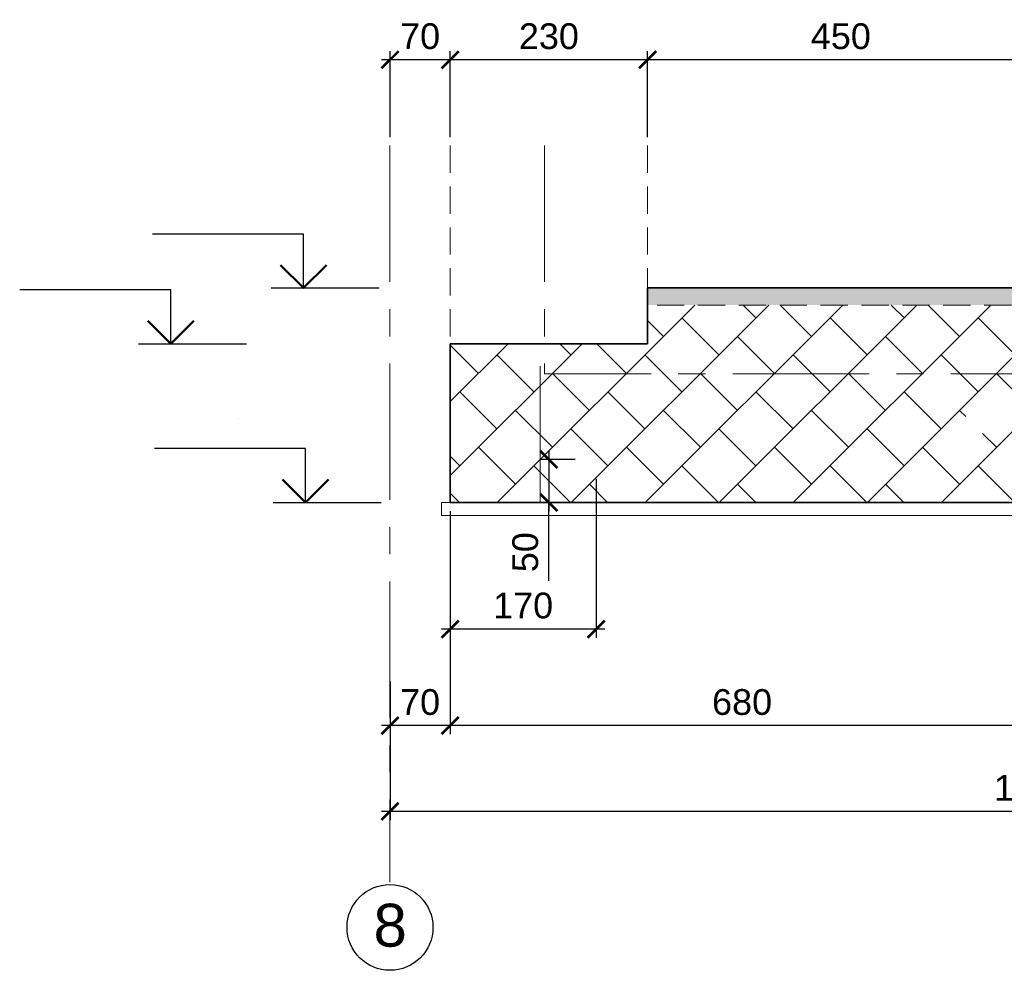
# Model space of a CAD drawing. Header units: millimetres. Extents: x 329474 to 722034, y 240588 to 423521.
# Tile 10 of 35: x 508232 to 519699, y 272875 to 283952. Entities that reach past the tile are written whole.
import ezdxf
from ezdxf.enums import TextEntityAlignment as Align

# ---------------------------------------------------------------- set-up
doc = ezdxf.new("R2018")
doc.units = ezdxf.units.MM
doc.header["$LTSCALE"] = 10
for name, pattern in [('HIDDEN', [9.525, 6.35, -3.175]), ('осевая', [50.8, 31.75, -6.35, 6.35, -6.35]), ('фантом', [63.5, 31.75, -6.35, 6.35, -6.35, 6.35, -6.35])]:
    doc.linetypes.add(name, pattern=pattern)
for name, color, linetype, lineweight in [('бетон_25', 2, 'Continuous', 25), ('бетон_35', 2, 'Continuous', 35), ('ГТО-2_Размеры', 7, 'Continuous', 15), ('Отдел_Заглавные надписи', 7, 'Continuous', 30)]:
    doc.layers.add(name, color=color, linetype=linetype, lineweight=lineweight)
for name, color, linetype in [('Оси', 1, 'осевая'), ('отметки', 7, 'Continuous'), ('Штриховка', 7, 'Continuous')]:
    doc.layers.add(name, color=color, linetype=linetype)
doc.styles.add('arial', font='arial.ttf')
doc.styles.get("Standard").update_dxf_attribs({"font": 'arial.ttf'})
doc.styles.add('Рогун1', font='arial.ttf')
doc.dimstyles.new('100 мм', dxfattribs={"dimscale": 100, "dimtxt": 3.5, "dimasz": 2, "dimexe": 1, "dimexo": 1, "dimgap": 1.2, "dimtad": 1, "dimdec": 0, "dimlfac": 0.1, "dimrnd": 0.0001, "dimtxsty": 'Рогун1', "dimblk": 'ARCHTICK', "dimcen": 2.5, "dimdle": 1, "dimaunit": 1, "dimadec": 1, "dimazin": 0, "dimtfac": 1, "dimtdec": 0, "dimtmove": 1, "dimatfit": 3, "dimldrblk": 'ARCHTICK', "dimfxl": 1, "dimtfill": 1, "dimarcsym": 0})

# ---------------------------------------------------------------- blocks, each defined once
blk = doc.blocks.new('_ArchTick')
at = {"color": 0, "linetype": 'ByBlock', "const_width": 0.15}
blk.add_lwpolyline([(-0.5, -0.5), (0.5, 0.5)], dxfattribs=at)
blk = doc.blocks.new('*D342')
at = {"layer": 'Defpoints', "color": 0, "transparency": 16777216}
for p in [(513245, 278176), (520045, 276153), (513245, 275726)]:
    blk.add_point(p, dxfattribs=at)
at = {"layer": 'ГТО-2_Размеры', "color": 0, "lineweight": -2, "transparency": 16777216}
for p, q in [((513245, 278076), (513245, 275626)), ((520045, 276053), (520045, 275626)), ((520145, 275726), (513145, 275726))]:
    blk.add_line(p, q, dxfattribs=at)
at = {"layer": 'ГТО-2_Размеры', "color": 0, "lineweight": -2, "transparency": 16777216, "xscale": 200, "yscale": 200, "zscale": 200, "rotation": 180}
blk.add_blockref('_ArchTick', (513245, 275726), dxfattribs=at)
at = {"layer": 'ГТО-2_Размеры', "color": 0, "lineweight": -2, "transparency": 16777216, "xscale": 200, "yscale": 200, "zscale": 200}
blk.add_blockref('_ArchTick', (520045, 275726), dxfattribs=at)
at = {"layer": 'ГТО-2_Размеры', "color": 0, "transparency": 16777216, "insert": (516645, 275999), "char_height": 300, "attachment_point": 5, "style": 'Рогун1'}
blk.add_mtext('680', dxfattribs=at)
blk = doc.blocks.new('*D352')
at = {"layer": 'Defpoints', "color": 0, "transparency": 16777216}
for p in [(513245, 278326), (512545, 276342), (512545, 275726)]:
    blk.add_point(p, dxfattribs=at)
at = {"layer": 'ГТО-2_Размеры', "color": 0, "lineweight": -2, "transparency": 16777216}
for p, q in [((513245, 278226), (513245, 275626)), ((512545, 276242), (512545, 275626)), ((513345, 275726), (512445, 275726))]:
    blk.add_line(p, q, dxfattribs=at)
at = {"layer": 'ГТО-2_Размеры', "color": 0, "lineweight": -2, "transparency": 16777216, "xscale": 200, "yscale": 200, "zscale": 200, "rotation": 180}
blk.add_blockref('_ArchTick', (512545, 275726), dxfattribs=at)
at = {"layer": 'ГТО-2_Размеры', "color": 0, "lineweight": -2, "transparency": 16777216, "xscale": 200, "yscale": 200, "zscale": 200}
blk.add_blockref('_ArchTick', (513245, 275726), dxfattribs=at)
at = {"layer": 'ГТО-2_Размеры', "color": 0, "transparency": 16777216, "insert": (512895, 275999), "char_height": 300, "attachment_point": 5, "style": 'Рогун1'}
blk.add_mtext('70', dxfattribs=at)
blk = doc.blocks.new('*D345')
at = {"layer": 'Defpoints', "color": 0, "transparency": 16777216}
for p in [(515545, 283485), (515545, 282485), (520045, 282485)]:
    blk.add_point(p, dxfattribs=at)
at = {"layer": 'ГТО-2_Размеры', "color": 0, "lineweight": -2, "transparency": 16777216}
for p, q in [((515545, 282585), (515545, 283585)), ((520045, 282585), (520045, 283585)), ((520145, 283485), (515445, 283485))]:
    blk.add_line(p, q, dxfattribs=at)
at = {"layer": 'ГТО-2_Размеры', "color": 0, "lineweight": -2, "transparency": 16777216, "xscale": 200, "yscale": 200, "zscale": 200, "rotation": 180}
blk.add_blockref('_ArchTick', (515545, 283485), dxfattribs=at)
at = {"layer": 'ГТО-2_Размеры', "color": 0, "lineweight": -2, "transparency": 16777216, "xscale": 200, "yscale": 200, "zscale": 200}
blk.add_blockref('_ArchTick', (520045, 283485), dxfattribs=at)
at = {"layer": 'ГТО-2_Размеры', "color": 0, "transparency": 16777216, "insert": (517795, 283758), "char_height": 300, "attachment_point": 5, "style": 'Рогун1'}
blk.add_mtext('450', dxfattribs=at)
blk = doc.blocks.new('*D346')
at = {"layer": 'Defpoints', "color": 0, "transparency": 16777216}
for p in [(513245, 283485), (513245, 282485), (515545, 282485)]:
    blk.add_point(p, dxfattribs=at)
at = {"layer": 'ГТО-2_Размеры', "color": 0, "lineweight": -2, "transparency": 16777216}
for p, q in [((513245, 282585), (513245, 283585)), ((515545, 282585), (515545, 283585)), ((515645, 283485), (513145, 283485))]:
    blk.add_line(p, q, dxfattribs=at)
at = {"layer": 'ГТО-2_Размеры', "color": 0, "lineweight": -2, "transparency": 16777216, "xscale": 200, "yscale": 200, "zscale": 200, "rotation": 180}
blk.add_blockref('_ArchTick', (513245, 283485), dxfattribs=at)
at = {"layer": 'ГТО-2_Размеры', "color": 0, "lineweight": -2, "transparency": 16777216, "xscale": 200, "yscale": 200, "zscale": 200}
blk.add_blockref('_ArchTick', (515545, 283485), dxfattribs=at)
at = {"layer": 'ГТО-2_Размеры', "color": 0, "transparency": 16777216, "insert": (514395, 283758), "char_height": 300, "attachment_point": 5, "style": 'Рогун1'}
blk.add_mtext('230', dxfattribs=at)
blk = doc.blocks.new('*D347')
at = {"layer": 'Defpoints', "color": 0, "transparency": 16777216}
for p in [(512545, 283485), (512545, 282485), (513245, 282485)]:
    blk.add_point(p, dxfattribs=at)
at = {"layer": 'ГТО-2_Размеры', "color": 0, "lineweight": -2, "transparency": 16777216}
for p, q in [((512545, 282585), (512545, 283585)), ((513245, 282585), (513245, 283585)), ((513345, 283485), (512445, 283485))]:
    blk.add_line(p, q, dxfattribs=at)
at = {"layer": 'ГТО-2_Размеры', "color": 0, "lineweight": -2, "transparency": 16777216, "xscale": 200, "yscale": 200, "zscale": 200, "rotation": 180}
blk.add_blockref('_ArchTick', (512545, 283485), dxfattribs=at)
at = {"layer": 'ГТО-2_Размеры', "color": 0, "lineweight": -2, "transparency": 16777216, "xscale": 200, "yscale": 200, "zscale": 200}
blk.add_blockref('_ArchTick', (513245, 283485), dxfattribs=at)
at = {"layer": 'ГТО-2_Размеры', "color": 0, "transparency": 16777216, "insert": (512895, 283758), "char_height": 300, "attachment_point": 5, "style": 'Рогун1'}
blk.add_mtext('70', dxfattribs=at)
blk = doc.blocks.new('*D348')
at = {"layer": 'Defpoints', "color": 0, "transparency": 16777216}
for p in [(512545, 275726), (527545, 275726), (512545, 274726)]:
    blk.add_point(p, dxfattribs=at)
at = {"layer": 'ГТО-2_Размеры', "color": 0, "lineweight": -2, "transparency": 16777216}
for p, q in [((512545, 275626), (512545, 274626)), ((527545, 275626), (527545, 274626)), ((527645, 274726), (512445, 274726))]:
    blk.add_line(p, q, dxfattribs=at)
at = {"layer": 'ГТО-2_Размеры', "color": 0, "lineweight": -2, "transparency": 16777216, "xscale": 200, "yscale": 200, "zscale": 200, "rotation": 180}
blk.add_blockref('_ArchTick', (512545, 274726), dxfattribs=at)
at = {"layer": 'ГТО-2_Размеры', "color": 0, "lineweight": -2, "transparency": 16777216, "xscale": 200, "yscale": 200, "zscale": 200}
blk.add_blockref('_ArchTick', (527545, 274726), dxfattribs=at)
at = {"layer": 'ГТО-2_Размеры', "color": 0, "transparency": 16777216, "insert": (520045, 274999), "char_height": 300, "attachment_point": 5, "style": 'Рогун1'}
blk.add_mtext('1500', dxfattribs=at)
blk = doc.blocks.new('*U191')
at = {"color": 0, "linetype": 'ByBlock', "lineweight": -2}
for p, q in [((-7, 5), (-21, 5)), ((-7, 0), (-7, 5)), ((-10, 0), (-7, 0)), ((-7, 0), (0, 0))]:
    blk.add_line(p, q, dxfattribs=at)
at = {"color": 0, "linetype": 'ByBlock', "lineweight": 50}
blk.add_lwpolyline([(-4.879, 2.121), (-7, 0), (-9.121, 2.121)], dxfattribs=at)
at = {"color": 0, "linetype": 'ByBlock', "lineweight": -2, "flags": 64}
for tag, p in [('ОТМЕТКА', (-13.227, 7.772)), ('ПРИМЕЧАНИЕ', (-13.227, 1.772))]:
    blk.add_attdef(tag, text='', height=3.5, dxfattribs=at).set_placement(p, align=Align.MIDDLE_CENTER)
blk = doc.blocks.new('*D336')
at = {"layer": 'Defpoints', "color": 0, "transparency": 16777216}
for p in [(514945, 278701), (513245, 278326), (513245, 276851)]:
    blk.add_point(p, dxfattribs=at)
at = {"layer": 'ГТО-2_Размеры', "color": 0, "lineweight": -2, "transparency": 16777216}
for p, q in [((514945, 278601), (514945, 276751)), ((513245, 278226), (513245, 276751)), ((515045, 276851), (513145, 276851))]:
    blk.add_line(p, q, dxfattribs=at)
at = {"layer": 'ГТО-2_Размеры', "color": 0, "lineweight": -2, "transparency": 16777216, "xscale": 200, "yscale": 200, "zscale": 200, "rotation": 180}
blk.add_blockref('_ArchTick', (513245, 276851), dxfattribs=at)
at = {"layer": 'ГТО-2_Размеры', "color": 0, "lineweight": -2, "transparency": 16777216, "xscale": 200, "yscale": 200, "zscale": 200}
blk.add_blockref('_ArchTick', (514945, 276851), dxfattribs=at)
at = {"layer": 'ГТО-2_Размеры', "color": 0, "transparency": 16777216, "insert": (514095, 277124), "char_height": 300, "attachment_point": 5, "style": 'Рогун1'}
blk.add_mtext('170', dxfattribs=at)
blk = doc.blocks.new('*D338')
at = {"layer": 'Defpoints', "color": 0, "transparency": 16777216}
for p in [(514800, 278826), (514394, 278326), (514945, 278326)]:
    blk.add_point(p, dxfattribs=at)
at = {"layer": 'ГТО-2_Размеры', "color": 0, "lineweight": -2, "transparency": 16777216}
for p, q in [((514394, 278926), (514394, 278226)), ((514700, 278826), (514294, 278826)), ((514845, 278326), (514294, 278326)), ((514394, 277412), (514394, 278326))]:
    blk.add_line(p, q, dxfattribs=at)
at = {"layer": 'ГТО-2_Размеры', "color": 0, "lineweight": -2, "transparency": 16777216, "xscale": 200, "yscale": 200, "zscale": 200}
for p, rotation in [((514394, 278826), 90), ((514394, 278326), 270)]:
    blk.add_blockref('_ArchTick', p, dxfattribs=dict(at, rotation=rotation))
at = {"layer": 'ГТО-2_Размеры', "color": 0, "transparency": 16777216, "insert": (514121, 277747), "char_height": 300, "attachment_point": 5, "rotation": 90, "style": 'Рогун1'}
blk.add_mtext('50', dxfattribs=at)

msp = doc.modelspace()

# ---------------------------------------------------------------- hatches: boundary and pattern name
at = {"layer": 'Штриховка', "lineweight": 13}
h = msp.add_hatch(dxfattribs=at)
h.set_pattern_fill('ДЕРЕВО И ДЕРЕВЯННЫЕ ИЗДЕЛИЯ', color=256, scale=8, pattern_type=2)
h.set_pattern_definition([(0, (12108.8, -15871.15), (800, 800), [240, -560]), (0, (12108.8, -15831.15), (800, 800), [240, -560]), (0, (12148.8, -15751.15), (800, 800), [160, -640]), (0, (12188.8, -15671.15), (800, 800), [120, -680]), (0, (12188.8, -15591.15), (800, 800), [80, -720]), (0, (12228.8, -15391.15), (800, 800), [40, -760]), (0, (12188.8, -15311.15), (800, 800), [120, -680]), (0, (12188.8, -15231.15), (800, 800), [160, -640]), (90, (11908.8, -15231.15), (-800, 800), [80, -720]), (90, (11988.8, -15111.15), (-800, 800), [40, -760]), (90, (12028.8, -15511.15), (-800, 800), [120, -680]), (90, (12108.8, -15471.15), (-800, 800), [80, -720]), (90, (12228.8, -15431.15), (-800, 800), [40, -760]), (90, (12268.8, -15591.15), (-800, 800), [112, -688]), (90, (12308.8, -15751.15), (-800, 800), [80, -720]), (90, (12388.8, -15431.15), (-800, 800), [40, -760]), (90, (12468.8, -15471.15), (-800, 800), [120, -680]), (90, (12548.8, -15471.15), (-800, 800), [120, -680]), (45, (12268.8, -15591.15), (0, 800), [113.136, -1018.2348]), (45, (11948.8, -15191.15), (0, 800), [113.136, -1018.2348]), (45, (12108.8, -15391.15), (0, 800), [113.136, -1018.2348]), (45, (12148.8, -15551.15), (0, 800), [113.136, -1018.2348]), (45, (12388.8, -15711.15), (0, 800), [113.136, -1018.2348]), (45, (12308.8, -15671.15), (0, 800), [169.7056, -961.6652]), (45, (12068.8, -15311.15), (0, 800), [56.568, -1074.8028]), (45, (12028.8, -15231.15), (0, 800), [56.568, -1074.8028]), (45, (12348.8, -15231.15), (0, 800), [56.568, -1074.8028]), (45, (12028.8, -15631.15), (0, 800), [56.568, -1074.8028]), (45, (12468.8, -15351.15), (0, 800), [56.568, -1074.8028]), (45, (12188.8, -15431.15), (0, 800), [56.568, -1074.8028]), (45, (12268.8, -15351.15), (0, 800), [56.568, -1074.8028]), (135, (12348.8, -15511.15), (-800, 6e-14), [56.568, -1074.8028]), (135, (12348.8, -15791.15), (-800, 6e-14), [56.568, -1074.8028]), (135, (12188.8, -15591.15), (-800, 6e-14), [56.568, -1074.8028]), (135, (12308.8, -15431.15), (-800, 6e-14), [56.568, -1074.8028]), (135, (12108.8, -15631.15), (-800, 6e-14), [56.568, -1074.8028]), (135, (12428.8, -15631.15), (-800, 6e-14), [56.568, -1074.8028]), (135, (11868.8, -15871.15), (-800, 6e-14), [56.568, -1074.8028]), (135, (11908.8, -15831.15), (-800, 6e-14), [113.136, -1018.2348]), (135, (11948.8, -15791.15), (-800, 6e-14), [113.136, -1018.2348]), (135, (12028.8, -15791.15), (-800, 6e-14), [113.136, -1018.2348]), (135, (12068.8, -15711.15), (-800, 6e-14), [113.136, -1018.2348]), (135, (12388.8, -15391.15), (-800, 6e-14), [113.136, -1018.2348]), (135, (12548.8, -15791.15), (-800, 6e-14), [113.136, -1018.2348]), (135, (12588.8, -15151.15), (-800, 6e-14), [113.136, -1018.2348]), (135, (12588.8, -15231.15), (-800, 6e-14), [113.136, -1018.2348]), (135, (12508.8, -15271.15), (-800, 6e-14), [113.136, -1018.2348]), (135, (11948.8, -15271.15), (-800, 6e-14), [169.7056, -961.6652]), (135, (12468.8, -15351.15), (-800, 6e-14), [169.7056, -961.6652]), (26.56505, (12028.8, -15111.15), (800, 3e-07), [89.44, -1699.4144]), (26.56505, (12028.8, -15511.15), (800, 3e-07), [89.44, -1699.4144]), (26.56505, (12108.8, -15271.15), (800, 3e-07), [89.44, -1699.4144]), (26.56505, (12348.8, -15831.15), (800, 3e-07), [89.44, -1699.4144]), (26.56505, (12308.8, -15751.15), (800, 3e-07), [89.44, -1699.4144]), (26.56505, (12068.8, -15591.15), (800, 3e-07), [89.44, -1699.4144]), (26.56505, (12068.8, -15191.15), (800, 3e-07), [89.44, -1699.4144]), (26.56505, (12308.8, -15431.15), (800, 3e-07), [178.88, -1609.9744]), (63.43495, (12308.8, -15311.15), (4e-08, 800), [89.44, -1699.4144]), (63.43495, (12428.8, -15551.15), (4e-08, 800), [89.44, -1699.4144]), (63.43495, (12028.8, -15391.15), (4e-08, 800), [89.44, -1699.4144]), (63.43495, (11868.8, -15351.15), (4e-08, 800), [89.44, -1699.4144]), (63.43495, (12348.8, -15511.15), (4e-08, 800), [89.44, -1699.4144]), (63.43495, (12268.8, -15511.15), (4e-08, 800), [89.44, -1699.4144]), (63.43495, (11948.8, -15391.15), (4e-08, 800), [178.88, -1609.9744]), (63.43495, (12548.8, -15671.15), (4e-08, 800), [178.88, -1609.9744]), (63.43495, (12468.8, -15631.15), (4e-08, 800), [178.88, -1609.9744]), (116.56505, (11828.8, -15751.15), (-3e-07, 800), [89.44, -1699.4144]), (116.56505, (11828.8, -15311.15), (-3e-07, 800), [89.44, -1699.4144]), (116.56505, (11988.8, -15871.15), (-3e-07, 800), [89.44, -1699.4144]), (116.56505, (11908.8, -15151.15), (-3e-07, 800), [89.44, -1699.4144]), (116.56505, (11988.8, -15631.15), (-3e-07, 800), [89.44, -1699.4144]), (116.56505, (12148.8, -15551.15), (-3e-07, 800), [89.44, -1699.4144]), (116.56505, (12228.8, -15391.15), (-3e-07, 800), [89.44, -1699.4144]), (116.56505, (11868.8, -15711.15), (-3e-07, 800), [89.44, -1699.4144]), (116.56505, (12068.8, -15591.15), (-3e-07, 800), [89.44, -1699.4144]), (116.56505, (12308.8, -15671.15), (-3e-07, 800), [89.44, -1699.4144]), (116.56505, (12388.8, -15591.15), (-3e-07, 800), [89.44, -1699.4144]), (116.56505, (12548.8, -15351.15), (-3e-07, 800), [89.44, -1699.4144]), (116.56505, (11948.8, -15111.15), (-3e-07, 800), [89.44, -1699.4144]), (116.56505, (11828.8, -15151.15), (-3e-07, 800), [178.88, -1609.9744]), (116.56505, (11948.8, -15711.15), (-3e-07, 800), [178.88, -1609.9744]), (153.43495, (11828.8, -15831.15), (-800, 3e-07), [89.44, -1699.4144]), (153.43495, (12508.8, -15871.15), (-800, 3e-07), [89.44, -1699.4144]), (153.43495, (12468.8, -15471.15), (-800, 3e-07), [89.44, -1699.4144]), (153.43495, (12148.8, -15751.15), (-800, 3e-07), [89.44, -1699.4144]), (153.43495, (12108.8, -15831.15), (-800, 3e-07), [89.44, -1699.4144]), (153.43495, (12188.8, -15671.15), (-800, 3e-07), [89.44, -1699.4144]), (153.43495, (12428.8, -15191.15), (-800, 3e-07), [89.44, -1699.4144]), (153.43495, (12508.8, -15151.15), (-800, 3e-07), [178.88, -1609.9744])])
h.paths.add_polyline_path([(524544.5747001, 280826.1124514), (515544.5747001, 280826.1124514), (515544.5747001, 280626.1124514), (524544.5747001, 280626.1124514)])
at = {"layer": 'Штриховка', "linetype": 'фантом', "lineweight": 15, "ltscale": 0.01}
h = msp.add_hatch(dxfattribs=at)
h.set_pattern_fill('AR-B88', color=256, scale=3, angle=-135, style=0)
h.set_pattern_definition([(225, (11828.8, -15871.15), (431.0523, -431.0523), []), (315, (11828.82, -15871.15), (646.57844, -215.52615), [609.6, -609.6])])
edge = h.paths.add_edge_path(flags=16)
edge.add_arc((516636.193645, 281160.5452259), 3466.4996065, 321.4991808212, 328.3235814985, ccw=False)
edge.add_line((519349.0736596, 279002.5596957), (519372.518533, 279074.2246354))
edge.add_arc((519328.0459659, 279234.4172067), 166.2512229, 146.4110853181, 285.5156868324, ccw=False)
edge.add_line((519189.5539935, 279326.3924354), (519586.2794742, 279340.211981))
edge = h.paths.add_edge_path(flags=16)
edge.add_line((526437.2661067, 277558.0600483), (525855.9981404, 277558.0600483))
edge.add_arc((525981.7842144, 277598.3747538), 132.0886517, 197.7707657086, 469.9737558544)
edge.add_line((525936.6640936, 277722.5181652), (526386.1927752, 277694.1632854))
edge.add_arc((526280.551411, 277561.1246056), 169.8805114, 51.5481393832, 322.3468385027)
h.paths.add_polyline_path([(527494.5747001, 276726.1124514), (527494.5747001, 278526.1124514), (526644.5747001, 278526.1124514), (526644.5747001, 280176.1124514), (524544.5747001, 280176.1124514), (524544.5747001, 280626.1124514), (515544.5747001, 280626.1124514), (515544.5747001, 280176.1124514), (513244.5747001, 280176.1124514), (513244.5747001, 278326.1124514), (522844.5747001, 278326.1124514), (526044.5747001, 276726.1124514)])

# ---------------------------------------------------------------- linework, layer by layer
at = {"layer": 'бетон_25', "color": 7, "linetype": 'HIDDEN', "lineweight": 15, "ltscale": 5}
for p, q in [((513244.5747001, 282484.8338445), (513244.5747001, 280176.1124514)), ((515544.5747001, 282484.8338445), (515544.5747001, 280826.1124514)), ((524544.5747001, 280626.1124514), (515544.5747001, 280626.1124514))]:
    msp.add_line(p, q, dxfattribs=at)
at = {"layer": 'бетон_25', "lineweight": 18}
for p, q in [((513144.5747001, 278176.1124514), (513144.5747001, 278326.1124514)), ((513144.5747001, 278326.1124514), (513244.5747001, 278326.1124514)), ((522809.1645035, 278176.1124514), (513144.5747001, 278176.1124514))]:
    msp.add_line(p, q, dxfattribs=at)
at = {"layer": 'бетон_35'}
for p, q in [((524544.5747001, 280826.1124514), (515544.5747001, 280826.1124514)), ((515544.5747001, 280826.1124514), (515544.5747001, 280176.1124514)), ((513244.5747001, 280176.1124514), (513244.5747001, 278326.1124514)), ((515544.5747001, 280176.1124514), (513244.5747001, 280176.1124514)), ((522844.5747001, 278326.1124514), (513244.5747001, 278326.1124514))]:
    msp.add_line(p, q, dxfattribs=at)
at = {"layer": 'Оси', "linetype": 'осевая', "lineweight": 15, "ltscale": 5}
for p, q in [((512544.5747001, 282484.8338445), (512544.5747001, 273874.6808126)), ((514344.5747001, 282484.8338445), (514344.5747001, 279826.1124514)), ((514294.5747001, 278326.1124514), (514294.5747001, 280026.1124514)), ((525744.5747001, 279826.1124514), (514344.5747001, 279826.1124514))]:
    msp.add_line(p, q, dxfattribs=at)
msp.add_lwpolyline([(527544.5747001, 276726.1124514), (526044.5747001, 276726.1124514), (522844.5747001, 278326.1124514), (513244.5747001, 278326.1124514)], dxfattribs=at)

# ---------------------------------------------------------------- block references
at = {"layer": 'отметки'}
ref = msp.add_blockref('*U191', (512416.9948964, 280826.1122722), dxfattribs=dict(at, xscale=125.727702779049, yscale=125.727702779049, zscale=125.727702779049))
lines = msp.add_mtext('6,500', dxfattribs={"layer": '0', "color": 0, "linetype": 'ByBlock', "lineweight": -2, "insert": (510753.9444486, 281803.2953805), "char_height": 2.5, "attachment_point": 1, "bg_fill": 3, "box_fill_scale": 1.2, "bg_fill_color": 256, "bg_fill_transparency": 0})
ref.add_attrib('ОТМЕТКА', '', (510753.9444486, 281803.2953805)).embed_mtext(lines)
ref = msp.add_blockref('*U191', (510872.1335086, 280176.1124514), dxfattribs=dict(at, xscale=125.727702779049, yscale=125.727702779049, zscale=125.727702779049))
lines = msp.add_mtext('5,850', dxfattribs={"layer": '0', "color": 0, "linetype": 'ByBlock', "lineweight": -2, "insert": (509209.0830608, 281153.2955597), "char_height": 2.5, "attachment_point": 1, "bg_fill": 3, "box_fill_scale": 1.2, "bg_fill_color": 256, "bg_fill_transparency": 0})
ref.add_attrib('ОТМЕТКА', '', (509209.0830608, 281153.2955597)).embed_mtext(lines)
ref = msp.add_blockref('*U191', (512440.989678, 278326.1126305), dxfattribs=dict(at, xscale=125.727702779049, yscale=125.727702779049, zscale=125.727702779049))
lines = msp.add_mtext('4,500', dxfattribs={"layer": '0', "color": 0, "linetype": 'ByBlock', "lineweight": -2, "insert": (510777.9392302, 279303.2957388), "char_height": 2.5, "attachment_point": 1, "bg_fill": 3, "box_fill_scale": 1.2, "bg_fill_color": 256, "bg_fill_transparency": 0})
ref.add_attrib('ОТМЕТКА', '', (510777.9392302, 279303.2957388)).embed_mtext(lines)

# ---------------------------------------------------------------- dimensions: what is measured, and where the dimension line sits
at = {"layer": 'ГТО-2_Размеры'}
for base, p1, p2, picture, middle in [((512544.5747001, 283484.8338445), (513244.5747001, 282484.8338445), (512544.5747001, 282484.8338445), '*D347', (512894.5747001, 283758.0057408)), ((513244.5747001, 283484.8338445), (515544.5747001, 282484.8338445), (513244.5747001, 282484.8338445), '*D346', (514394.5747001, 283758.10806)), ((515544.5747001, 283484.8338445), (520044.5747001, 282484.8338445), (515544.5747001, 282484.8338445), '*D345', (517794.5747001, 283758.0057408)), ((513244.5747001, 276851.1124514), (514944.5747001, 278700.7349518), (513244.5747001, 278326.1124514), '*D336', (514094.5747001, 277124.2843477)), ((512544.5747001, 275726.1124514), (513244.5747001, 278326.1124514), (512544.5747001, 276341.8476342), '*D352', (512894.5747001, 275999.2843477)), ((513244.5747000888, 275726.1124513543), (520044.5747000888, 276153.3336603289), (513244.5747000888, 278176.1124513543), '*D342', (516644.5747000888, 275999.2843476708)), ((512544.5747000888, 274726.1124513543), (527544.5747000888, 275726.1124513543), (512544.5747000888, 275726.1124513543), '*D348', (520044.5747000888, 274999.2843476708))]:
    dim = msp.add_linear_dim(base=base, p1=p1, p2=p2, angle=180, dimstyle='100 мм', override={"dimtxt": 3, "dimdec": 6, "dimtfill": 0}, dxfattribs=at)
    dim.commit()
    dim.dimension.update_dxf_attribs({"geometry": picture, "text_midpoint": middle})
dim = msp.add_linear_dim(base=(514394.1968294, 278326.1124514), p1=(514799.9760745, 278826.1124514), p2=(514944.5747001, 278326.1124514), angle=270, dimstyle='100 мм', override={"dimtxt": 3, "dimdec": 6, "dimtfill": 0}, dxfattribs=at)
dim.commit()
dim.dimension.update_dxf_attribs({"geometry": '*D338', "text_midpoint": (514352.8980342, 277746.7056385), "dimtype": 160})

# ---------------------------------------------------------------- next in the draw order: texts
at = {"layer": 'Отдел_Заглавные надписи', "insert": (512546.8018512, 273396.8892756), "char_height": 500, "attachment_point": 5, "style": 'arial', "bg_fill": 3, "box_fill_scale": 1.5, "bg_fill_color": 256, "bg_fill_transparency": 0}
msp.add_mtext('\\pxqc;8', dxfattribs=at)

# ---------------------------------------------------------------- next in the draw order: linework, layer by layer
msp.add_circle((512544.5747001, 273374.6808126), 500)

doc.saveas('drawing.dxf')
